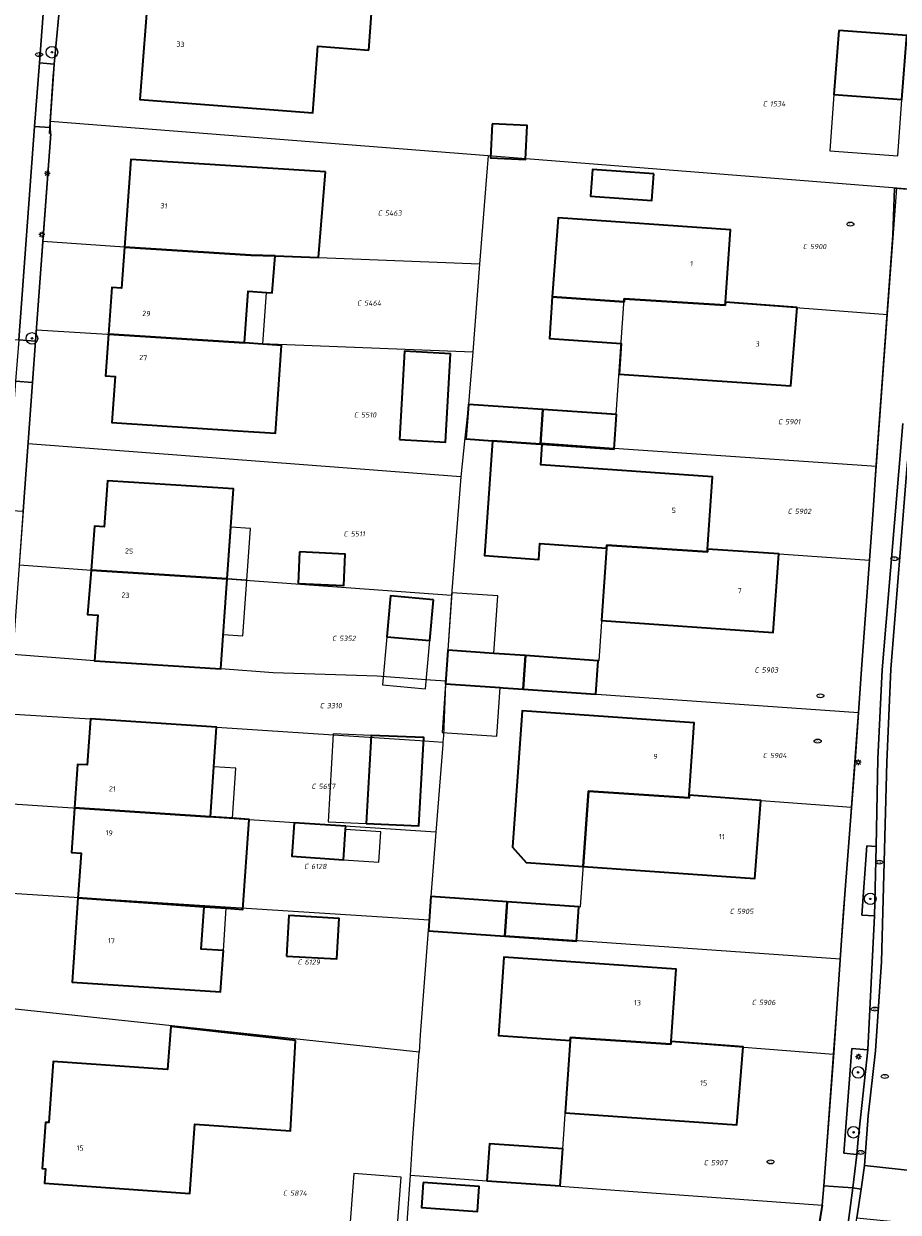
# Model space of a CAD drawing. Header units: metres. Extents: x 183765 to 187731, y 443805 to 446163.
# Tile 92 of 120: x 186608 to 186668, y 444476 to 444558. Entities that reach past the tile are written whole.
import ezdxf
from ezdxf.enums import TextEntityAlignment as Align

# ---------------------------------------------------------------- set-up
doc = ezdxf.new("R2010")
doc.units = ezdxf.units.M
doc.layers.get('0').update_dxf_attribs({"lineweight": 25})
for name, color, linetype, lineweight in [('B-WE-GR-BOOM-S', 253, 'Continuous', 25), ('B-WE-GR-HAAG-GV', 90, 'Continuous', 13), ('B-WE-IE-MEUBILAIR-S', 7, 'Continuous', 25), ('B-WE-OG-BEBOUWING-GV', 7, 'Continuous', 35), ('B-WE-OG-BEBOUWING-T18', 10, 'Continuous', 18), ('B-WE-OG-BEBOUWING_LUIFEL-GV', 7, 'Continuous', 18), ('B-WE-OG-BEBOUWING_OVERBOUWING-GV', 7, 'Continuous', 18), ('B-WE-OG-TERREIN_ERF-GV', 7, 'Continuous', 18), ('B-WE-VH-GESLOTENVERHARDING_ASFALT-GV', 10, 'Continuous', 18), ('B-WE-VH-ONVERHARD_ZAND-GV', 210, 'Continuous', 18), ('B-WE-VH-OPENVERHARDING_BETONSTRAATSTEEN-GV', 90, 'Continuous', 18), ('B-WE-VH-OPENVERHARDING_STRAATBAKSTEEN-GV', 90, 'Continuous', 18), ('B-WE-VH-OPENVERHARDING_TEGEL-GV', 90, 'Continuous', 18)]:
    doc.layers.add(name, color=color, linetype=linetype, lineweight=lineweight)
doc.layers.add('B-WE-KG-GRENS_PERCEEL-G', color=7, linetype='Continuous', lineweight=13, true_color=0xa55252)
doc.layers.add('B-WE-KG-GRENS_PERCEEL-S', color=7, linetype='Continuous', lineweight=25, true_color=0xa55252)
doc.styles.add('NLCS-ISO', font='NLCS-ISO.ttf')
doc.styles.add('NLCS-ISO-M200-T18', font='NLCS-ISO.ttf', dxfattribs={"height": 0.36})

# ---------------------------------------------------------------- blocks, each defined once
blk = doc.blocks.new('SIE-MEUBILAIR_PAAL_LICHTMAST-SO')
for points in [[(-0.62, 0), (-1, 0)], [(-0.71, 0.71), (-0.44, 0.44)], [(0, 1), (0, 0.62)], [(0.44, 0.44), (0.71, 0.71)], [(1, 0), (0.62, 0)], [(-0.71, -0.71), (-0.44, -0.44)], [(0, -0.62), (0, -1)], [(0.44, -0.44), (0.71, -0.71)]]:
    blk.add_lwpolyline(points)
blk.add_circle((0, 0), 0.5)
blk = doc.blocks.new('SIE-MEUBILAIR_PUT_RIOOLPUT-SO')
blk.add_ellipse((0, 0), major_axis=(1.25, 0), ratio=0.54)
at = {"style": 'NLCS-ISO'}
blk.add_text('ri', height=0.75, dxfattribs=at).set_placement((-0.04, 0.07), align=Align.MIDDLE_CENTER)
blk = doc.blocks.new('SIE-MEUBILAIR_PUT_KOLK-SO')
blk.add_ellipse((0, 0), major_axis=(1.25, 0), ratio=0.54)
at = {"style": 'NLCS-ISO'}
blk.add_text('klk', height=0.75, dxfattribs=at).set_placement((0.03, 0), align=Align.MIDDLE_CENTER)
blk = doc.blocks.new('SGR-BOOM_GBKN-SO')
at = {"linetype": 'ByBlock', "lineweight": 18}
h = blk.add_hatch(color=0, dxfattribs=at)
h.dxf.hatch_style = 1
edge = h.paths.add_edge_path()
edge.add_arc((0, 0), 0.25, 0, 360)
at = {"color": 0, "linetype": 'ByBlock', "lineweight": 18}
for radius in [2, 0.25]:
    blk.add_circle((0, 0), radius, dxfattribs=at)
at = {"color": 0, "linetype": 'ByBlock', "lineweight": 18, "style": 'NLCS-ISO'}
blk.add_attdef('SOORT', (2.5, 0), '', height=1.5, dxfattribs=at)
blk = doc.blocks.new('SKG-PERCEELNUMMER-SO')
at = {"style": 'NLCS-ISO', "oblique": 10, "flags": 1}
for tag, p in [('GEMEENTECODE', (0, 2.55)), ('PERCEELGROOTTE', (0, -2.45))]:
    blk.add_attdef(tag, text='', height=1.8, dxfattribs=at).set_placement(p, align=Align.MIDDLE_CENTER)
at = {"style": 'NLCS-ISO', "oblique": 10}
blk.add_attdef('SECTIE', text='', height=1.8, dxfattribs=at).set_placement((-0.5, 0), align=Align.MIDDLE_RIGHT)
blk.add_attdef('PERCEELNUMMER', text='', height=1.8, dxfattribs=at).set_placement((0.5, 0), align=Align.MIDDLE_LEFT)

msp = doc.modelspace()

# ---------------------------------------------------------------- linework, layer by layer
at = {"layer": 'B-WE-GR-HAAG-GV', "flags": 128}
for points in [[(186666.288, 444501.556), (186665.658, 444501.594), (186665.316, 444496.832), (186666.182, 444496.784)], [(186665.718, 444487.554), (186664.631, 444487.645), (186664.065, 444480.45), (186664.969, 444480.355), (186665.063, 444481.378)]]:
    msp.add_lwpolyline(points, close=True, dxfattribs=at)
at = {"layer": 'B-WE-KG-GRENS_PERCEEL-G', "flags": 128}
for points in [[(186609.487, 444551.455), (186609.685, 444554.561), (186610.526, 444563.511)], [(186639.602, 444549.093), (186609.487, 444551.455)], [(186609.518, 444550.601), (186609.487, 444551.455)], [(186608.979, 444543.189), (186609.518, 444550.601)], [(186639.602, 444549.093), (186639.541, 444548.254)], [(186667.721, 444546.858), (186639.602, 444549.093)], [(186639.541, 444548.254), (186639.02, 444541.626)], [(186667.086, 444538.171), (186667.721, 444546.858)], [(186675.111, 444547.119), (186675.304, 444546.255), (186667.721, 444546.858)], [(186608.537, 444537.109), (186608.979, 444543.189)], [(186639.02, 444541.626), (186623.303, 444542.245), (186614.593, 444542.804), (186608.979, 444543.189)], [(186639.02, 444541.626), (186638.545, 444535.583)], [(186643.377, 444531.622), (186648.415, 444531.273), (186648.969, 444539.245), (186655.915, 444538.8), (186655.929, 444539), (186667.086, 444538.171)], [(186666.321, 444527.713), (186667.086, 444538.171)], [(186607.967, 444529.265), (186608.537, 444537.109)], [(186608.537, 444537.109), (186614.163, 444536.768), (186622.849, 444536.205), (186638.545, 444535.583)], [(186638.545, 444535.583), (186638.306, 444532.535)], [(186638.248, 444531.978), (186638.008, 444529.68), (186637.727, 444526.994)], [(186638.306, 444532.535), (186638.248, 444531.978)], [(186638.248, 444531.978), (186643.377, 444531.622)], [(186643.377, 444531.622), (186643.217, 444529.319), (186648.255, 444528.969), (186666.321, 444527.713)], [(186607.362, 444520.936), (186607.967, 444529.265)], [(186637.727, 444526.994), (186607.967, 444529.265)], [(186637.727, 444526.994), (186637.081, 444518.84)], [(186665.848, 444521.24), (186666.321, 444527.713)], [(186665.848, 444521.24), (186654.699, 444522.022), (186654.686, 444521.823), (186647.767, 444522.282), (186647.754, 444522.083), (186647.215, 444514.333), (186642.177, 444514.683)], [(186665.082, 444510.779), (186665.848, 444521.24)], [(186607.362, 444520.936), (186612.296, 444520.556), (186621.648, 444519.968), (186637.081, 444518.84)], [(186637.081, 444518.84), (186636.83, 444515.054)], [(186624.824, 444513.492), (186621.211, 444513.766), (186612.538, 444514.323), (186606.913, 444514.759)], [(186636.83, 444515.054), (186636.689, 444512.919)], [(186636.83, 444515.054), (186642.177, 444514.683)], [(186642.177, 444514.683), (186642.017, 444512.379), (186647.055, 444512.029), (186665.082, 444510.779)], [(186635.635, 444513.001), (186631.971, 444513.271), (186624.824, 444513.492)], [(186636.689, 444512.919), (186635.635, 444513.001)], [(186636.689, 444512.919), (186636.682, 444512.749), (186636.526, 444509.178)], [(186606.617, 444510.682), (186612.252, 444510.327), (186620.927, 444509.769), (186620.947, 444509.77)], [(186664.605, 444504.256), (186665.082, 444510.779)], [(186620.947, 444509.77), (186635.245, 444508.818)], [(186636.526, 444509.178), (186636.491, 444508.732)], [(186635.245, 444508.818), (186636.491, 444508.732)], [(186636.491, 444508.732), (186636.493, 444508.578), (186636.01, 444502.539)], [(186640.921, 444497.733), (186645.959, 444497.384), (186646.499, 444505.148), (186646.512, 444505.347), (186653.431, 444504.887), (186653.444, 444505.086), (186664.605, 444504.256)], [(186636.01, 444502.539), (186606.168, 444504.51)], [(186663.842, 444493.825), (186664.605, 444504.256)], [(186636.01, 444502.539), (186635.665, 444498.098)], [(186605.724, 444498.407), (186635.541, 444496.504)], [(186635.665, 444498.098), (186635.541, 444496.504)], [(186635.665, 444498.098), (186640.921, 444497.733)], [(186640.921, 444497.733), (186640.761, 444495.429), (186645.799, 444495.08), (186663.842, 444493.825)], [(186635.541, 444496.504), (186635.526, 444496.312), (186635.486, 444495.795), (186634.926, 444488.587)], [(186663.362, 444487.259), (186663.842, 444493.825)], [(186634.851, 444487.39), (186605.129, 444490.558)], [(186634.926, 444488.587), (186634.851, 444487.39)], [(186639.518, 444478.534), (186639.697, 444481.107), (186644.734, 444480.741), (186645.252, 444488.197), (186645.265, 444488.396), (186652.183, 444487.937), (186652.196, 444488.136), (186663.362, 444487.259)], [(186634.256, 444478.917), (186634.437, 444481.49), (186634.851, 444487.39)], [(186662.601, 444476.852), (186663.362, 444487.259)], [(186633.844, 444473.057), (186634.256, 444478.917)], [(186634.256, 444478.917), (186639.518, 444478.534)], [(186639.518, 444478.534), (186644.555, 444478.167), (186649.592, 444477.8), (186662.601, 444476.852)], [(186662.601, 444476.852), (186659.883, 444460.037), (186659.548, 444457.967)]]:
    msp.add_lwpolyline(points, dxfattribs=at)
at = {"layer": 'B-WE-OG-BEBOUWING-GV', "flags": 128}
for points in [[(186631.391, 444556.357), (186631.583, 444558.875), (186631.646, 444559.697), (186626.525, 444560.087), (186626.517, 444560.167), (186616.268, 444560.966), (186615.643, 444552.952), (186627.548, 444552.046), (186627.896, 444556.623)], [(186663.72, 444557.714), (186663.397, 444553.308), (186668.073, 444552.964), (186668.397, 444557.37)], [(186639.889, 444551.288), (186639.776, 444548.941), (186642.168, 444548.826), (186642.281, 444551.173)], [(186628.41, 444547.99), (186615.024, 444548.839), (186614.593, 444542.804), (186623.283, 444542.246), (186624.948, 444542.189), (186627.929, 444542.088)], [(186651.001, 444547.833), (186646.778, 444548.143), (186646.643, 444546.313), (186650.866, 444546.003)], [(186648.955, 444539.045), (186648.969, 444539.245), (186655.915, 444538.8), (186655.929, 444539), (186656.267, 444543.98), (186644.427, 444544.824), (186644.022, 444539.387)], [(186624.948, 444542.189), (186623.283, 444542.246), (186614.593, 444542.804), (186614.391, 444539.967), (186613.728, 444540.009), (186613.494, 444536.811), (186622.839, 444536.206), (186623.101, 444539.769), (186624.372, 444539.675), (186624.761, 444539.647)], [(186660.853, 444538.634), (186655.929, 444539), (186655.915, 444538.8), (186648.969, 444539.245), (186648.955, 444539.045), (186644.022, 444539.387), (186643.822, 444536.505), (186648.755, 444536.163), (186648.609, 444534.062), (186660.418, 444533.242)], [(186624.111, 444536.123), (186622.839, 444536.206), (186613.494, 444536.811), (186613.284, 444533.946), (186613.951, 444533.896), (186613.726, 444530.733), (186622.395, 444530.165), (186624.987, 444529.995), (186625.383, 444536.039)], [(186633.516, 444529.555), (186636.673, 444529.38), (186637.011, 444535.459), (186633.854, 444535.635)], [(186643.377, 444531.622), (186638.248, 444531.978), (186638.083, 444529.599), (186639.898, 444529.474), (186643.212, 444529.243)], [(186643.331, 444529.235), (186648.277, 444528.893), (186648.442, 444531.271), (186643.377, 444531.622), (186643.212, 444529.243)], [(186654.699, 444522.022), (186655.044, 444526.994), (186643.233, 444527.814), (186643.331, 444529.235), (186643.212, 444529.243), (186639.898, 444529.474), (186639.348, 444521.565), (186643.089, 444521.305), (186643.165, 444522.402), (186647.754, 444522.083), (186647.767, 444522.282), (186654.686, 444521.823)], [(186612.296, 444520.556), (186621.648, 444519.968), (186622.085, 444526.17), (186613.433, 444526.722), (186613.201, 444523.538), (186612.533, 444523.591)], [(186654.699, 444522.022), (186654.686, 444521.823), (186647.767, 444522.282), (186647.754, 444522.083), (186647.408, 444517.101), (186659.217, 444516.281), (186659.594, 444521.679)], [(186626.629, 444521.821), (186626.528, 444519.649), (186629.672, 444519.502), (186629.773, 444521.674)], [(186621.648, 444519.968), (186612.296, 444520.556), (186612.058, 444517.521), (186612.766, 444517.475), (186612.538, 444514.323), (186621.211, 444513.766)], [(186635.845, 444518.528), (186632.895, 444518.792), (186632.643, 444515.978), (186635.593, 444515.714)], [(186642.016, 444512.37), (186642.177, 444514.683), (186640.008, 444514.833), (186636.83, 444515.054), (186636.669, 444512.742), (186640.431, 444512.48), (186640.649, 444512.465)], [(186642.177, 444514.683), (186642.016, 444512.37), (186647.012, 444512.024), (186647.172, 444514.336)], [(186646.153, 444500.165), (186646.512, 444505.347), (186653.431, 444504.887), (186653.444, 444505.086), (186653.789, 444510.059), (186641.941, 444510.881), (186641.29, 444501.505), (186642.218, 444500.438)], [(186620.499, 444503.594), (186620.738, 444507.041), (186620.927, 444509.769), (186612.252, 444510.327), (186612.032, 444507.158), (186611.368, 444507.201), (186611.156, 444504.21)], [(186631.216, 444503.129), (186634.849, 444502.979), (186635.187, 444509.043), (186631.554, 444509.193)], [(186653.444, 444505.086), (186653.431, 444504.887), (186646.512, 444505.347), (186646.153, 444500.165), (186657.962, 444499.346), (186658.369, 444504.72)], [(186611.154, 444504.181), (186610.939, 444501.135), (186611.608, 444501.081), (186611.41, 444498.256), (186611.393, 444498.007), (186620.07, 444497.403), (186621.584, 444497.298), (186622.744, 444497.218), (186623.173, 444503.408), (186622.012, 444503.489), (186620.499, 444503.594), (186611.156, 444504.21)], [(186629.818, 444502.948), (186626.265, 444503.183), (186626.106, 444500.878), (186629.658, 444500.633), (186629.803, 444502.728)], [(186621.393, 444494.382), (186619.867, 444494.482), (186620.07, 444497.403), (186611.393, 444498.007), (186610.987, 444492.22), (186621.207, 444491.548)], [(186640.921, 444497.733), (186635.665, 444498.098), (186635.501, 444495.74), (186640.757, 444495.376)], [(186640.921, 444497.733), (186640.757, 444495.376), (186645.686, 444495.034), (186645.85, 444497.392)], [(186625.745, 444494.01), (186629.208, 444493.821), (186629.359, 444496.6), (186625.896, 444496.789)], [(186645.252, 444488.197), (186645.265, 444488.396), (186652.183, 444487.937), (186652.196, 444488.136), (186652.542, 444493.108), (186640.693, 444493.931), (186640.319, 444488.54)], [(186626.35, 444488.2), (186617.77, 444489.156), (186617.547, 444486.19), (186609.68, 444486.752), (186609.378, 444482.543), (186609.157, 444482.555), (186608.94, 444479.377), (186609.154, 444479.361), (186609.084, 444478.38), (186619.085, 444477.672), (186619.423, 444482.44), (186626.007, 444481.974)], [(186652.196, 444488.136), (186652.183, 444487.937), (186645.265, 444488.396), (186645.252, 444488.197), (186644.906, 444483.215), (186656.714, 444482.395), (186657.138, 444487.748)], [(186639.518, 444478.534), (186644.556, 444478.184), (186644.734, 444480.741), (186639.696, 444481.091)], [(186635.14, 444478.431), (186635.012, 444476.708), (186638.872, 444476.422), (186639, 444478.145)]]:
    msp.add_lwpolyline(points, close=True, dxfattribs=at)
at = {"layer": 'B-WE-OG-BEBOUWING_LUIFEL-GV', "flags": 128}
for points in [[(186668.073, 444552.964), (186663.397, 444553.308), (186663.111, 444549.422), (186667.787, 444549.078)], [(186624.372, 444539.675), (186623.101, 444539.769), (186622.839, 444536.206), (186624.111, 444536.123)], [(186621.648, 444519.968), (186623.002, 444519.873), (186623.253, 444523.424), (186621.898, 444523.519)], [(186623.002, 444519.873), (186621.648, 444519.968), (186621.379, 444516.148), (186622.733, 444516.052)], [(186631.216, 444503.129), (186631.554, 444509.193), (186628.949, 444509.301), (186628.611, 444503.237)], [(186622.012, 444503.489), (186622.251, 444506.937), (186620.738, 444507.041), (186620.499, 444503.594)], [(186629.803, 444502.728), (186629.658, 444500.633), (186632.087, 444500.465), (186632.232, 444502.56)], [(186619.867, 444494.482), (186621.393, 444494.382), (186621.584, 444497.298), (186620.07, 444497.403)]]:
    msp.add_lwpolyline(points, close=True, dxfattribs=at)
at = {"layer": 'B-WE-OG-BEBOUWING_OVERBOUWING-GV', "flags": 128}
for points in [[(186640.284, 444518.791), (186637.106, 444519.012), (186636.83, 444515.054), (186640.008, 444514.833)], [(186635.593, 444515.714), (186632.643, 444515.978), (186632.347, 444512.67), (186635.296, 444512.405)], [(186640.198, 444509.13), (186640.431, 444512.48), (186636.669, 444512.742), (186636.436, 444509.392)], [(186630.358, 444479.038), (186629.953, 444473.584), (186633.22, 444473.342), (186633.624, 444478.796)]]:
    msp.add_lwpolyline(points, close=True, dxfattribs=at)
at = {"layer": 'B-WE-OG-TERREIN_ERF-GV', "flags": 128}
for points in [[(186611.201, 444570.703), (186609.763, 444555.393), (186609.46, 444551.031), (186609.433, 444550.611), (186609.518, 444550.601), (186608.481, 444536.331)], [(186596.379, 444375.096), (186615.32, 444371.435), (186615.232, 444370.915), (186645.617, 444364.99), (186647.194, 444376.332), (186650.377, 444399.171), (186652.175, 444412.07), (186652.828, 444416.626), (186653.59, 444421.875), (186654.102, 444424.772), (186655.942, 444436.835), (186659.452, 444457.767), (186661.601, 444470.9), (186662.586, 444476.858), (186662.688, 444478.2), (186663.384, 444487.345), (186664.038, 444496.779), (186664.868, 444507.756), (186665.288, 444513.742), (186666.082, 444524.684), (186666.29, 444527.809), (186667.434, 444543.623), (186667.57, 444546.863), (186675.967, 444546.235)], [(186608.481, 444536.331), (186608.274, 444533.482), (186607.63, 444524.62), (186607.152, 444518.055), (186606.612, 444510.622), (186605.141, 444490.7), (186604.756, 444485.926), (186603.958, 444476.022), (186603.456, 444469.78), (186602.964, 444463.683), (186602.628, 444459.51), (186601.599, 444446.735), (186600.99, 444439.176), (186599.996, 444426.165), (186598.932, 444412.415), (186598.606, 444408.193), (186597.435, 444395.726), (186597, 444391.087), (186597.034, 444390.411), (186596.887, 444388.596), (186596.367, 444382.198), (186596.067, 444378.513), (186595.762, 444376.29)]]:
    msp.add_lwpolyline(points, dxfattribs=at)
for points in [[(186631.583, 444558.875), (186631.391, 444556.357), (186627.896, 444556.623), (186627.548, 444552.046), (186615.643, 444552.952), (186616.268, 444560.966), (186626.517, 444560.167), (186626.525, 444560.087), (186631.646, 444559.697)], [(186663.397, 444553.308), (186663.72, 444557.714), (186668.397, 444557.37), (186668.073, 444552.964)], [(186639.889, 444551.288), (186642.281, 444551.173), (186642.168, 444548.826), (186639.776, 444548.941)], [(186624.948, 444542.189), (186624.761, 444539.647), (186624.372, 444539.675), (186623.101, 444539.769), (186622.839, 444536.206), (186624.111, 444536.123), (186625.383, 444536.039), (186624.987, 444529.995), (186622.395, 444530.165), (186613.726, 444530.733), (186613.951, 444533.896), (186613.284, 444533.946), (186613.494, 444536.811), (186613.728, 444540.009), (186614.391, 444539.967), (186614.593, 444542.804), (186615.024, 444548.839), (186628.41, 444547.99), (186627.929, 444542.088)], [(186646.643, 444546.313), (186646.778, 444548.143), (186651.001, 444547.833), (186650.866, 444546.003)], [(186644.022, 444539.387), (186644.427, 444544.824), (186656.267, 444543.98), (186655.929, 444539), (186660.853, 444538.634), (186660.418, 444533.242), (186648.609, 444534.062), (186648.755, 444536.163), (186643.822, 444536.505)], [(186633.854, 444535.635), (186637.011, 444535.459), (186636.673, 444529.38), (186633.516, 444529.555)], [(186643.377, 444531.622), (186648.442, 444531.271), (186648.277, 444528.893), (186643.331, 444529.235), (186643.233, 444527.814), (186655.044, 444526.994), (186654.699, 444522.022), (186659.594, 444521.679), (186659.217, 444516.281), (186647.408, 444517.101), (186647.754, 444522.083), (186643.165, 444522.402), (186643.089, 444521.305), (186639.348, 444521.565), (186639.898, 444529.474), (186638.083, 444529.599), (186638.248, 444531.978)], [(186621.648, 444519.968), (186621.211, 444513.766), (186612.538, 444514.323), (186612.766, 444517.475), (186612.058, 444517.521), (186612.296, 444520.556), (186612.533, 444523.591), (186613.201, 444523.538), (186613.433, 444526.722), (186622.085, 444526.17)], [(186626.528, 444519.649), (186626.629, 444521.821), (186629.773, 444521.674), (186629.672, 444519.502)], [(186635.593, 444515.714), (186632.643, 444515.978), (186632.895, 444518.792), (186635.845, 444518.528)], [(186642.177, 444514.683), (186647.172, 444514.336), (186647.012, 444512.024), (186642.016, 444512.37), (186640.649, 444512.465), (186640.431, 444512.48), (186636.669, 444512.742), (186636.83, 444515.054), (186640.008, 444514.833)], [(186653.444, 444505.086), (186658.369, 444504.72), (186657.962, 444499.346), (186646.153, 444500.165), (186642.218, 444500.438), (186641.29, 444501.505), (186641.941, 444510.881), (186653.789, 444510.059)], [(186619.867, 444494.482), (186621.393, 444494.382), (186621.207, 444491.548), (186610.987, 444492.22), (186611.393, 444498.007), (186611.41, 444498.256), (186611.608, 444501.081), (186610.939, 444501.135), (186611.154, 444504.181), (186611.156, 444504.21), (186611.368, 444507.201), (186612.032, 444507.158), (186612.252, 444510.327), (186620.927, 444509.769), (186620.738, 444507.041), (186620.499, 444503.594), (186622.012, 444503.489), (186623.173, 444503.408), (186622.744, 444497.218), (186621.584, 444497.298), (186620.07, 444497.403)], [(186631.554, 444509.193), (186635.187, 444509.043), (186634.849, 444502.979), (186631.216, 444503.129)], [(186626.265, 444503.183), (186629.818, 444502.948), (186629.803, 444502.728), (186629.658, 444500.633), (186626.106, 444500.878)], [(186640.921, 444497.733), (186645.85, 444497.392), (186645.686, 444495.034), (186640.757, 444495.376), (186635.501, 444495.74), (186635.665, 444498.098)], [(186629.359, 444496.6), (186629.208, 444493.821), (186625.745, 444494.01), (186625.896, 444496.789)], [(186645.252, 444488.197), (186640.319, 444488.54), (186640.693, 444493.931), (186652.542, 444493.108), (186652.196, 444488.136), (186657.138, 444487.748), (186656.714, 444482.395), (186644.906, 444483.215)], [(186619.423, 444482.44), (186619.085, 444477.672), (186609.084, 444478.38), (186609.154, 444479.361), (186608.94, 444479.377), (186609.157, 444482.555), (186609.378, 444482.543), (186609.68, 444486.752), (186617.547, 444486.19), (186617.77, 444489.156), (186626.35, 444488.2), (186626.007, 444481.974)], [(186644.734, 444480.741), (186644.556, 444478.184), (186639.518, 444478.534), (186639.696, 444481.091)], [(186635.012, 444476.708), (186635.14, 444478.431), (186639, 444478.145), (186638.872, 444476.422)]]:
    msp.add_lwpolyline(points, close=True, dxfattribs=at)
at = {"layer": 'B-WE-VH-GESLOTENVERHARDING_ASFALT-GV', "flags": 128}
msp.add_lwpolyline([(186610.9, 444584.389), (186611.845, 444597.313), (186612.788, 444610.198), (186613.491, 444621.319), (186608.395, 444621.594), (186607.953, 444615.657), (186607.333, 444607.337), (186606.593, 444597.404), (186606.067, 444590.347), (186604.437, 444568.465), (186604.166, 444564.981), (186603.529, 444556.787), (186603.14, 444551.788), (186602.522, 444543.83), (186602.297, 444540.942), (186601.976, 444536.815), (186607.317, 444536.416), (186608.413, 444551.098), (186608.741, 444555.489)], close=True, dxfattribs=at)
at = {"layer": 'B-WE-VH-ONVERHARD_ZAND-GV', "flags": 128}
for points in [[(186666.288, 444501.556), (186665.658, 444501.594), (186665.316, 444496.832), (186666.182, 444496.784)], [(186665.718, 444487.554), (186664.631, 444487.645), (186664.065, 444480.45), (186664.969, 444480.355), (186665.063, 444481.378)]]:
    msp.add_lwpolyline(points, close=True, dxfattribs=at)
at = {"layer": 'B-WE-VH-OPENVERHARDING_BETONSTRAATSTEEN-GV', "flags": 128}
msp.add_lwpolyline([(186668.663, 444475.618), (186668.714, 444476.058), (186669.074, 444479.203), (186665.506, 444479.598), (186665.267, 444477.963), (186664.978, 444475.993)], close=True, dxfattribs=at)
at = {"layer": 'B-WE-VH-OPENVERHARDING_STRAATBAKSTEEN-GV', "flags": 128}
for points in [[(186675.967, 444546.235), (186667.57, 444546.863), (186667.434, 444543.623), (186666.29, 444527.809), (186666.082, 444524.684), (186665.288, 444513.742), (186664.868, 444507.756), (186664.038, 444496.779), (186663.384, 444487.345), (186662.688, 444478.2), (186664.702, 444478.046), (186664.969, 444480.355), (186664.065, 444480.45), (186664.631, 444487.645), (186665.718, 444487.554), (186666.182, 444496.784), (186665.316, 444496.832), (186665.658, 444501.594), (186666.288, 444501.556), (186666.422, 444507.57), (186666.7, 444513.698), (186668.134, 444530.65)], [(186668.134, 444530.65), (186666.7, 444513.698), (186666.422, 444507.57), (186666.288, 444501.556), (186666.182, 444496.784), (186665.718, 444487.554), (186665.063, 444481.378), (186664.969, 444480.355), (186664.702, 444478.046), (186665.267, 444477.963), (186665.506, 444479.598)], [(186665.506, 444479.598), (186665.752, 444483.011), (186666.259, 444487.482), (186666.654, 444493.62), (186667.022, 444507.345), (186667.302, 444513.757), (186668.429, 444527.801), (186668.744, 444530.542)], [(186668.744, 444530.542), (186668.429, 444527.801), (186667.302, 444513.757), (186667.022, 444507.345), (186666.654, 444493.62), (186666.259, 444487.482), (186665.752, 444483.011), (186665.506, 444479.598), (186669.074, 444479.203), (186669.412, 444482.306), (186670.117, 444493.513), (186670.502, 444506.998)]]:
    msp.add_lwpolyline(points, dxfattribs=at)
for points in [[(186664.702, 444478.046), (186662.688, 444478.2), (186662.586, 444476.858), (186661.601, 444470.9), (186659.452, 444457.767), (186655.942, 444436.835), (186654.102, 444424.772), (186653.59, 444421.875), (186652.828, 444416.626), (186652.175, 444412.07), (186650.377, 444399.171), (186652.264, 444398.908), (186653.121, 444405.678), (186654.293, 444413.077), (186659.693, 444446.218), (186664.228, 444474.581)], [(186665.267, 444477.963), (186664.702, 444478.046), (186664.228, 444474.581), (186659.693, 444446.218), (186654.293, 444413.077), (186653.121, 444405.678), (186652.264, 444398.908), (186652.619, 444398.863), (186652.785, 444400.243), (186653.697, 444406.884), (186655.849, 444420.801), (186661.361, 444453.748), (186663.05, 444463.965), (186664.075, 444470.087), (186664.514, 444472.77), (186664.978, 444475.993)]]:
    msp.add_lwpolyline(points, close=True, dxfattribs=at)
at = {"layer": 'B-WE-VH-OPENVERHARDING_TEGEL-GV', "flags": 128}
for points in [[(186613.701, 444588.392), (186611.997, 444587.103), (186610.9, 444584.389), (186608.741, 444555.489), (186609.763, 444555.393), (186611.201, 444570.703), (186612.052, 444584.219), (186612.221, 444584.205), (186612.539, 444585.747), (186613.202, 444587.3), (186613.863, 444588.072)], [(186609.763, 444555.393), (186608.741, 444555.489), (186608.413, 444551.098), (186609.46, 444551.031)], [(186609.46, 444551.031), (186608.413, 444551.098), (186607.317, 444536.416), (186608.481, 444536.331), (186609.518, 444550.601), (186609.433, 444550.611)], [(186608.481, 444536.331), (186607.317, 444536.416), (186607.104, 444533.567), (186608.274, 444533.482)], [(186608.274, 444533.482), (186607.104, 444533.567), (186606.442, 444524.706), (186607.63, 444524.62)]]:
    msp.add_lwpolyline(points, close=True, dxfattribs=at)

# ---------------------------------------------------------------- block references
at = {"layer": 'B-WE-GR-BOOM-S', "xscale": 0.2, "yscale": 0.2, "zscale": 0.2}
for p in [(186609.6, 444556.215), (186608.229, 444536.518), (186665.892, 444497.944), (186665.055, 444486), (186664.742, 444481.876)]:
    msp.add_blockref('SGR-BOOM_GBKN-SO', p, dxfattribs=at)
at = {"layer": 'B-WE-IE-MEUBILAIR-S', "xscale": 0.2, "yscale": 0.2, "zscale": 0.2}
for name, p in [('SIE-MEUBILAIR_PUT_KOLK-SO', (186608.718, 444556.054)), ('SIE-MEUBILAIR_PAAL_LICHTMAST-SO', (186609.281, 444547.87)), ('SIE-MEUBILAIR_PUT_RIOOLPUT-SO', (186664.523, 444544.381)), ('SIE-MEUBILAIR_PAAL_LICHTMAST-SO', (186608.91, 444543.657)), ('SIE-MEUBILAIR_PUT_KOLK-SO', (186667.553, 444521.351)), ('SIE-MEUBILAIR_PUT_RIOOLPUT-SO', (186662.462, 444511.915)), ('SIE-MEUBILAIR_PUT_RIOOLPUT-SO', (186662.274, 444508.8)), ('SIE-MEUBILAIR_PAAL_LICHTMAST-SO', (186665.071, 444507.344)), ('SIE-MEUBILAIR_PUT_KOLK-SO', (186666.51, 444500.47)), ('SIE-MEUBILAIR_PUT_KOLK-SO', (186666.207, 444490.354)), ('SIE-MEUBILAIR_PAAL_LICHTMAST-SO', (186665.078, 444487.078)), ('SIE-MEUBILAIR_PUT_RIOOLPUT-SO', (186666.898, 444485.719)), ('SIE-MEUBILAIR_PUT_KOLK-SO', (186665.23, 444480.49)), ('SIE-MEUBILAIR_PUT_RIOOLPUT-SO', (186659.036, 444479.84))]:
    msp.add_blockref(name, p, dxfattribs=at)
at = {"layer": 'B-WE-KG-GRENS_PERCEEL-S', "xscale": 0.2, "yscale": 0.2, "zscale": 0.2}
for p, values in [((186658.886, 444552.665), {'PERCEELNUMMER': '1534', 'SECTIE': 'C'}), ((186632.399, 444545.141), {'PERCEELNUMMER': '5463', 'SECTIE': 'C'}), ((186661.64, 444542.84), {'PERCEELNUMMER': '5900', 'SECTIE': 'C'}), ((186630.975, 444538.945), {'PERCEELNUMMER': '5464', 'SECTIE': 'C'}), ((186630.761, 444531.253), {'PERCEELNUMMER': '5510', 'SECTIE': 'C'}), ((186659.931, 444530.783), {'PERCEELNUMMER': '5901', 'SECTIE': 'C'}), ((186660.596, 444524.613), {'PERCEELNUMMER': '5902', 'SECTIE': 'C'}), ((186630.049, 444523.063), {'PERCEELNUMMER': '5511', 'SECTIE': 'C'}), ((186629.265, 444515.87), {'PERCEELNUMMER': '5352', 'SECTIE': 'C'}), ((186658.317, 444513.695), {'PERCEELNUMMER': '5903', 'SECTIE': 'C'}), ((186628.411, 444511.24), {'PERCEELNUMMER': '3310', 'SECTIE': 'C'}), ((186658.887, 444507.809), {'PERCEELNUMMER': '5904', 'SECTIE': 'C'}), ((186627.841, 444505.685), {'PERCEELNUMMER': '5657', 'SECTIE': 'C'}), ((186627.329, 444500.176), {'PERCEELNUMMER': '6128', 'SECTIE': 'C'}), ((186656.608, 444497.082), {'PERCEELNUMMER': '5905', 'SECTIE': 'C'}), ((186626.886, 444493.59), {'PERCEELNUMMER': '6129', 'SECTIE': 'C'}), ((186658.127, 444490.816), {'PERCEELNUMMER': '5906', 'SECTIE': 'C'}), ((186654.824, 444479.785), {'PERCEELNUMMER': '5907', 'SECTIE': 'C'}), ((186625.876, 444477.687), {'PERCEELNUMMER': '5874', 'SECTIE': 'C'})]:
    msp.add_blockref('SKG-PERCEELNUMMER-SO', p, dxfattribs=at).add_auto_attribs(values)

# ---------------------------------------------------------------- texts
at = {"layer": 'B-WE-OG-BEBOUWING-T18', "style": 'NLCS-ISO-M200-T18'}
for s, rotation, p in [('33', 355.5, (186618.448, 444556.765)), ('31', 355.9, (186617.302, 444545.644)), ('1', 356.1, (186653.603, 444541.659)), ('29', 355.8, (186616.104, 444538.228)), ('3', 355.4, (186658.143, 444536.139)), ('27', 355.8, (186615.882, 444535.196)), ('5', 356, (186652.378, 444524.681)), ('25', 355.5, (186614.907, 444521.878)), ('23', 355.5, (186614.669, 444518.843)), ('7', 356, (186656.912, 444519.154)), ('9', 356, (186651.123, 444507.745)), ('21', 355.9, (186613.755, 444505.514)), ('19', 355.9, (186613.54, 444502.481)), ('11', 355.6, (186655.673, 444502.222)), ('17', 356, (186613.692, 444495.063)), ('13', 356, (186649.875, 444490.795)), ('15', 355.5, (186654.434, 444485.269)), ('15', 356.1, (186611.543, 444480.796))]:
    msp.add_text(s, height=0.36, rotation=rotation, dxfattribs=at).set_placement(p, align=Align.MIDDLE)

doc.saveas('drawing.dxf')
